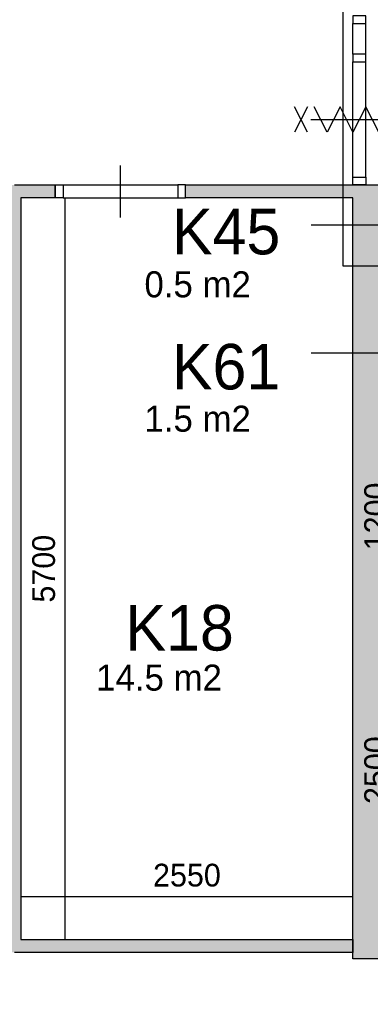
# Model space of a CAD drawing. Extents: x 319440 to 414317, y 3650 to 109188.
# Tile 8 of 46: x 332711 to 335404, y 20571 to 28139. Entities that reach past the tile are written whole.
import ezdxf

# ---------------------------------------------------------------- set-up
doc = ezdxf.new("R2010")
doc.units = 0
doc.header["$MEASUREMENT"] = 0
doc.header["$PDMODE"] = 35
doc.header["$PDSIZE"] = -0.5
doc.layers.get('0').update_dxf_attribs({"linetype": 'CONTINUOUS'})
doc.layers.get('DEFPOINTS').update_dxf_attribs({"linetype": 'CONTINUOUS'})
for name, color, linetype in [('AA$1A---_ARCEER', 252, 'CONTINUOUS'), ('AL22----_BINNENWAND', 252, 'CONTINUOUS'), ('AL31----_BUITENKOZIJN', 252, 'CONTINUOUS'), ('AL32----_BINNENKOZIJN', 252, 'CONTINUOUS'), ('AM$1A---_MAATVOERING', 252, 'CONTINUOUS'), ('Brandweer', 252, 'CONTINUOUS'), ('LAYER01', 252, 'CONTINUOUS'), ('M2', 252, 'CONTINUOUS'), ('OMPARTIMENTERING', 252, 'CONTINUOUS')]:
    doc.layers.add(name, color=color, linetype=linetype)
doc.styles.add('B-01', font='b-gbp')
doc.dimstyles.new('BBA_STAND', dxfattribs={"dimtxt": 175, "dimasz": 1, "dimexe": 1, "dimexo": 0.001, "dimgap": 75, "dimtad": 1, "dimdec": 0, "dimzin": 0, "dimdsep": 46, "dimtxsty": 'B-01', "dimblk": 'NONE', "dimblk1": 'NONE', "dimblk2": 'PIJL1', "dimcen": 1, "dimse1": 1, "dimse2": 1, "dimclrd": 256, "dimclre": 1, "dimclrt": 256, "dimadec": 0, "dimazin": 0, "dimtfac": 1, "dimtdec": 0, "dimtmove": 0, "dimatfit": 0, "dimldrblk": 'PIJL1', "dimfxl": 1, "dimtolj": 1, "dimtzin": 0, "dimarcsym": 0})

# ---------------------------------------------------------------- blocks, each defined once
blk = doc.blocks.new('*D121')
at = {"layer": 'AM$1A---_MAATVOERING', "lineweight": -2, "transparency": 16777216}
blk.add_line((332720.4, 21400), (335270.4, 21400), dxfattribs=at)
at = {"layer": 'DEFPOINTS', "color": 0, "transparency": 16777216}
for p in [(335270.4, 21400), (332720.4, 21069), (335270.4, 21069)]:
    blk.add_point(p, dxfattribs=at)
at = {"layer": 'AM$1A---_MAATVOERING', "transparency": 16777216, "insert": (333995.4, 21562.5), "char_height": 175, "attachment_point": 5, "style": 'B-01'}
blk.add_mtext('\\A1;2550', dxfattribs=at)
blk = doc.blocks.new('_None')
blk = doc.blocks.new('PIJL1')
at = {"color": 1, "linetype": 'ByBlock'}
blk.add_line((0, 82.6), (0, -82.6), dxfattribs=at)
blk.add_solid([(-100, 16.7), (-100, -16.7), (0, 0)], dxfattribs=at)
blk = doc.blocks.new('*D124')
at = {"layer": 'AM$1A---_MAATVOERING', "lineweight": -2, "transparency": 16777216}
blk.add_line((333058, 26769), (333058, 21069), dxfattribs=at)
at = {"layer": 'DEFPOINTS', "color": 0, "transparency": 16777216}
for p in [(332720.4, 26769), (332720.4, 21069), (333058, 21069)]:
    blk.add_point(p, dxfattribs=at)
at = {"layer": 'AM$1A---_MAATVOERING', "transparency": 16777216, "insert": (332895.5, 23919), "char_height": 175, "attachment_point": 5, "rotation": 90, "style": 'B-01'}
blk.add_mtext('\\A1;5700', dxfattribs=at)
blk = doc.blocks.new('*D139')
at = {"layer": 'AM$1A---_MAATVOERING', "lineweight": -2, "transparency": 16777216}
blk.add_line((335609, 23620.8), (335609, 21120.8), dxfattribs=at)
at = {"layer": 'DEFPOINTS', "color": 0, "transparency": 16777216}
for p in [(335470.4, 23620.8), (335470.4, 21120.8), (335609, 21120.8)]:
    blk.add_point(p, dxfattribs=at)
at = {"layer": 'AM$1A---_MAATVOERING', "transparency": 16777216, "insert": (335446.5, 22370.8), "char_height": 175, "attachment_point": 5, "rotation": 90, "style": 'B-01'}
blk.add_mtext('\\A1;2500', dxfattribs=at)
blk = doc.blocks.new('*D140')
at = {"layer": 'AM$1A---_MAATVOERING', "lineweight": -2, "transparency": 16777216}
blk.add_line((335609, 24920.8), (335609, 23720.8), dxfattribs=at)
at = {"layer": 'DEFPOINTS', "color": 0, "transparency": 16777216}
for p in [(335470.4, 24920.8), (335470.4, 23720.8), (335609, 23720.8)]:
    blk.add_point(p, dxfattribs=at)
at = {"layer": 'AM$1A---_MAATVOERING', "transparency": 16777216, "insert": (335446.5, 24320.8), "char_height": 175, "attachment_point": 5, "rotation": 90, "style": 'B-01'}
blk.add_mtext('\\A1;1200', dxfattribs=at)

msp = doc.modelspace()

# ---------------------------------------------------------------- hatches: boundary and pattern name
at = {"layer": 'AA$1A---_ARCEER'}
h = msp.add_hatch(color=256, dxfattribs=at)
h.paths.add_polyline_path([(339070.5, 20920.8), (339070.5, 22720.8), (338870.5, 22720.8), (338870.5, 21120.8), (335470.4, 21120.8), (335470.4, 26769), (335675.4, 26769), (335675.4, 26869), (335470.4, 26869), (335270.4, 26869), (333984.1, 26869), (333984.1, 26769), (335270.4, 26769), (335270.4, 20920.8)])
h.paths.add_polyline_path([(335270.4, 20969), (335270.4, 21069), (332720.4, 21069), (332720.4, 26769), (332984, 26769), (332984, 26869), (332670.4, 26869), (332356.7, 26869), (332356.7, 26769), (332620.4, 26769), (332620.4, 21069), (332620.4, 20969), (332670.4, 20969)])
h.paths.add_polyline_path([(333670.4, 31619), (333670.4, 31869), (330020.4, 31869), (330020.4, 31619)])
h.paths.add_polyline_path([(330020.4, 26369), (330020.4, 27239), (329770.4, 27239), (329770.4, 27139), (329770.4, 26619), (329088.5, 26619), (329088.5, 26369)])
h.paths.add_polyline_path([(331356.7, 26769), (331356.7, 26869), (330020.4, 26869), (330020.4, 26769)])
h.paths.add_polyline_path([(329770.4, 27139), (329770.4, 27239), (329220.4, 27239), (329220.4, 27019), (329088.5, 27019), (329088.5, 26619), (329188.5, 26619), (329188.5, 26919), (329320.4, 26919), (329320.4, 27139)])
h.paths.add_polyline_path([(330020.4, 21319), (330020.4, 26369), (329920.4, 26369), (329920.4, 21319)])
h.paths.add_polyline_path([(331620.4, 20969), (331620.4, 21069), (330270.4, 21069), (330270.4, 20969)])
h.paths.add_polyline_path([(329670.4, 21019), (329670.4, 21119), (327630.4, 21119), (327630.4, 21019)])
h.paths.add_polyline_path([(330020.4, 17649), (330020.4, 20719), (329920.4, 20719), (329920.4, 17649)])
h.paths.add_polyline_path([(330020.4, 14819), (330020.4, 15319), (329920.4, 15319), (329920.4, 14819)])

# ---------------------------------------------------------------- linework, layer by layer
at = {"layer": 'AL22----_BINNENWAND'}
for points in [[(332670.4, 26869), (332984, 26869)], [(332984, 26869), (332984, 26769)], [(333984.1, 26869), (335270.4, 26869)], [(333984.1, 26769), (333984.1, 26869)], [(335270.4, 26869), (335470.4, 26869)], [(332984, 26769), (332720.4, 26769)], [(332720.4, 26769), (332720.4, 21069)], [(335270.4, 26769), (333984.1, 26769)], [(335270.4, 20920.9), (335270.4, 26769)], [(332720.4, 21069), (335270.4, 21069)], [(335270.4, 21069), (335270.4, 20969)], [(335270.4, 20969), (332670.4, 20969)], [(339070.5, 20920.8), (335270.4, 20920.8)]]:
    msp.add_lwpolyline(points, dxfattribs=at)
at = {"layer": 'AL31----_BUITENKOZIJN'}
for points in [[(335120.4, 27371.4), (335320.4, 27371.4), (335520.4, 27371.4)], [(333484.2, 26619), (333484.2, 26819), (333484.2, 27019)]]:
    msp.add_lwpolyline(points, dxfattribs=at)
at = {"layer": 'AL32----_BINNENKOZIJN'}
for points in [[(335270.4, 28169), (335270.4, 28109.3), (335370.1, 28109.3), (335370.1, 28169)], [(335270.4, 27873.8), (335270.4, 27814), (335370.1, 27814), (335370.1, 27873.8)], [(332984.1, 26869), (333044.1, 26869), (333044.1, 26769), (332984.1, 26769)], [(333984.1, 26869), (333924.3, 26869), (333924.3, 26769.3), (333984.1, 26769.3)], [(335270.4, 26869), (335270.4, 26928.8), (335370.1, 26928.8), (335370.1, 26869)]]:
    msp.add_lwpolyline(points, close=True, dxfattribs=at)
for points in [[(335270.4, 27873.8), (335270.4, 28109.3)], [(335370.1, 27873.8), (335370.1, 28109.3)], [(335270.4, 26928.8), (335270.4, 27814)], [(335370.1, 26928.8), (335370.1, 27814)], [(333044.1, 26869), (333924.3, 26869)], [(333044.1, 26769), (333924.3, 26769.3)]]:
    msp.add_lwpolyline(points, dxfattribs=at)
at = {"layer": 'Brandweer'}
for points in [[(334922.9, 27468.1), (334822.9, 27274.6)], [(334922.9, 27274.6), (334822.9, 27468.1)], [(335666.9, 27274.6), (335567.9, 27468.1), (335468.9, 27274.6), (335369.9, 27468.1), (335270.9, 27274.6), (335171.9, 27468.1), (335072.9, 27274.6), (334973.9, 27468.1)], [(334947.9, 27371.4), (335692.9, 27371.4)], [(334947.9, 27371.4), (335692.9, 27371.4)]]:
    msp.add_lwpolyline(points, dxfattribs=at)
at = {"layer": 'LAYER01'}
for p, q in [((335735.5, 26559.1), (334950.2, 26559.1)), ((335735.5, 25575.2), (334950.2, 25575.2))]:
    msp.add_line(p, q, dxfattribs=at)
at = {"layer": 'OMPARTIMENTERING', "ltscale": 800}
msp.add_line((335195.4, 26244), (335195.4, 26244), dxfattribs=at)
msp.add_lwpolyline([(339128, 28069), (339128, 26630), (336645.4, 26630), (336645.4, 26244), (335195.4, 26244), (335195.4, 31969), (338017, 31969), (338017, 28069)], close=True, dxfattribs=at)

# ---------------------------------------------------------------- texts
at = {"layer": 'LAYER01', "style": 'B-01'}
for s, p in [('K45', (333880, 26335.3)), ('K61', (333880, 25297.1)), ('K18', (333523.1, 23289.7))]:
    msp.add_text(s, height=350, rotation=0, dxfattribs=at).set_placement(p)
at = {"layer": 'M2', "char_height": 200, "width": 1805, "attachment_point": 1, "style": 'B-01'}
for s, insert in [('0.5 m2', (333669, 26205)), ('1.5 m2', (333669, 25172)), ('14.5 m2', (333298, 23182))]:
    msp.add_mtext(s, dxfattribs=dict(at, insert=insert))

# ---------------------------------------------------------------- dimensions: what is measured, and where the dimension line sits
at = {"layer": 'AM$1A---_MAATVOERING'}
for base, p1, p2, picture, middle in [((333058, 21069), (332720.4, 26769), (332720.4, 21069), '*D124', (332895.5, 23919)), ((335609, 23720.8), (335470.4, 24920.8), (335470.4, 23720.8), '*D140', (335446.5, 24320.8)), ((335609, 21120.8), (335470.4, 23620.8), (335470.4, 21120.8), '*D139', (335446.5, 22370.8))]:
    dim = msp.add_linear_dim(base=base, p1=p1, p2=p2, angle=270, dimstyle='BBA_STAND', dxfattribs=at)
    dim.commit()
    dim.dimension.update_dxf_attribs({"geometry": picture, "text_midpoint": middle})
dim = msp.add_linear_dim(base=(335270.4, 21400), p1=(332720.4, 21069), p2=(335270.4, 21069), dimstyle='BBA_STAND', dxfattribs=at)
dim.commit()
dim.dimension.update_dxf_attribs({"geometry": '*D121', "text_midpoint": (333995.4, 21562.5)})

doc.saveas('drawing.dxf')
